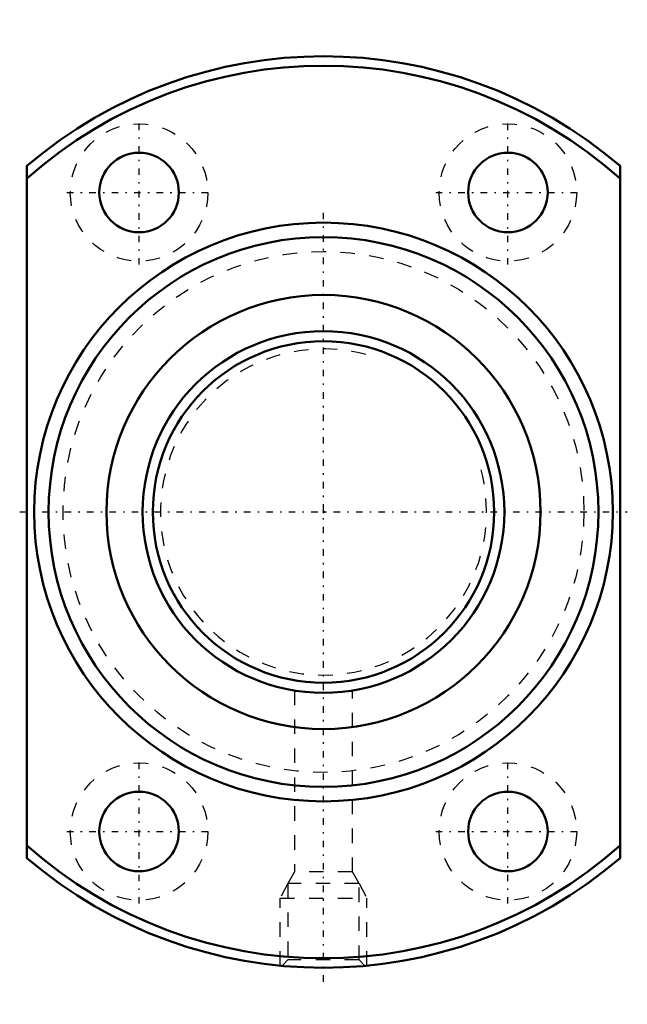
# Model space of a CAD drawing. Header units: millimetres. Extents: x -21 to 21, y -34 to 34.
import ezdxf

# ---------------------------------------------------------------- set-up
doc = ezdxf.new("R2010")
doc.units = ezdxf.units.MM
doc.linetypes.add('Center', pattern=[1.5, 0.45, -0.5, 0.05, -0.5])
doc.linetypes.add('Dashed', pattern=[2, 1, -1])
for name, color, linetype, lineweight in [('2d ConnectionPoints', 7, 'Continuous', 50), ('AM_0', 7, 'Continuous', 50), ('AM_5', 3, 'Continuous', 25), ('AM_7', 7, 'Center', 25), ('AM_9', 6, 'Dashed', 25)]:
    doc.layers.add(name, color=color, linetype=linetype, lineweight=lineweight)

# ---------------------------------------------------------------- blocks, each defined once
blk = doc.blocks.new('1_DIK_2506_6RR_Nut_0_in_DIK2506_6RRG0_84LC0_000_2')
at = {"layer": 'AM_0'}
for p, q in [((-20.5, -23.917), (-20.5, 23.917)), ((20.5, 23.917), (20.5, -23.917))]:
    blk.add_line(p, q, dxfattribs=at)
for centre, radius in [((-12.75, 22.084), 2.75), ((12.75, 22.084), 2.75), ((0, 0), 20), ((0, 0), 19), ((0, 0), 15), ((-12.75, -22.084), 2.75), ((12.75, -22.084), 2.75)]:
    blk.add_circle(centre, radius, dxfattribs=at)
for radius, start, end in [(31.5, 49.39853, 130.60147), (30.85, 48.35559, 131.64441), (30.85, 228.35559, 311.64441), (31.5, 229.39853, 310.60147)]:
    blk.add_arc((0, 0), radius, start, end, dxfattribs=at)
at = {"layer": 'AM_5', "linetype": 'Dashed'}
for p, q in [((-2.459, -25.68), (-3, -26.68)), ((2.459, -25.68), (3, -26.68)), ((-3, -31.357), (-3, -26.68)), ((-3, -26.68), (3, -26.68)), ((3, -31.357), (3, -26.68))]:
    blk.add_line(p, q, dxfattribs=at)
at = {"layer": 'AM_7'}
for p, q in [((-12.75, 17.096), (-12.75, 27.071)), ((12.75, 17.096), (12.75, 27.071)), ((-17.738, 22.084), (-7.763, 22.084)), ((7.763, 22.084), (17.738, 22.084)), ((0, -32.47), (0, 21)), ((-21, 0), (21, 0)), ((-12.75, -27.071), (-12.75, -17.096)), ((12.75, -27.071), (12.75, -17.096)), ((-17.738, -22.084), (-7.763, -22.084)), ((7.763, -22.084), (17.738, -22.084))]:
    blk.add_line(p, q, dxfattribs=at)
at = {"layer": 'AM_9'}
for p, q in [((-2, -12.34), (-2, -24.88)), ((2, -24.88), (2, -12.339)), ((-2, -24.88), (-2.459, -25.68)), ((2, -24.88), (-2, -24.88)), ((2.459, -25.68), (2, -24.88)), ((2.459, -25.68), (-2.459, -25.68)), ((-2.459, -25.68), (-2.459, -30.959)), ((2.459, -30.959), (2.459, -25.68)), ((-2.459, -30.959), (-2.864, -31.364)), ((2.459, -30.959), (-2.459, -30.959)), ((2.865, -31.365), (2.459, -30.959))]:
    blk.add_line(p, q, dxfattribs=at)
for centre, radius in [((-12.75, 22.084), 4.75), ((12.75, 22.084), 4.75), ((0, 0), 18), ((-12.75, -22.084), 4.75), ((12.75, -22.084), 4.75)]:
    blk.add_circle(centre, radius, dxfattribs=at)
blk = doc.blocks.new('2_DIK_2506_6RR08400_Shaft_0_in_DIK2506_6RRG0_84LC0_000_2')
at = {"layer": 'AM_0'}
for radius in [12.5, 11.8]:
    blk.add_circle((0, 0), radius, dxfattribs=at)
at = {"layer": 'AM_5', "linetype": 'Dashed'}
blk.add_arc((0, 0), 11.273, 75, 15, dxfattribs=at)

msp = doc.modelspace()

# ---------------------------------------------------------------- linework, layer by layer
at = {"layer": '2d ConnectionPoints'}
msp.add_point((0, 0), dxfattribs=at)
msp.add_point((0, 0), dxfattribs=at)

# ---------------------------------------------------------------- block references
for name in ['1_DIK_2506_6RR_Nut_0_in_DIK2506_6RRG0_84LC0_000_2', '2_DIK_2506_6RR08400_Shaft_0_in_DIK2506_6RRG0_84LC0_000_2']:
    msp.add_blockref(name, (0, 0))

doc.saveas('drawing.dxf')
